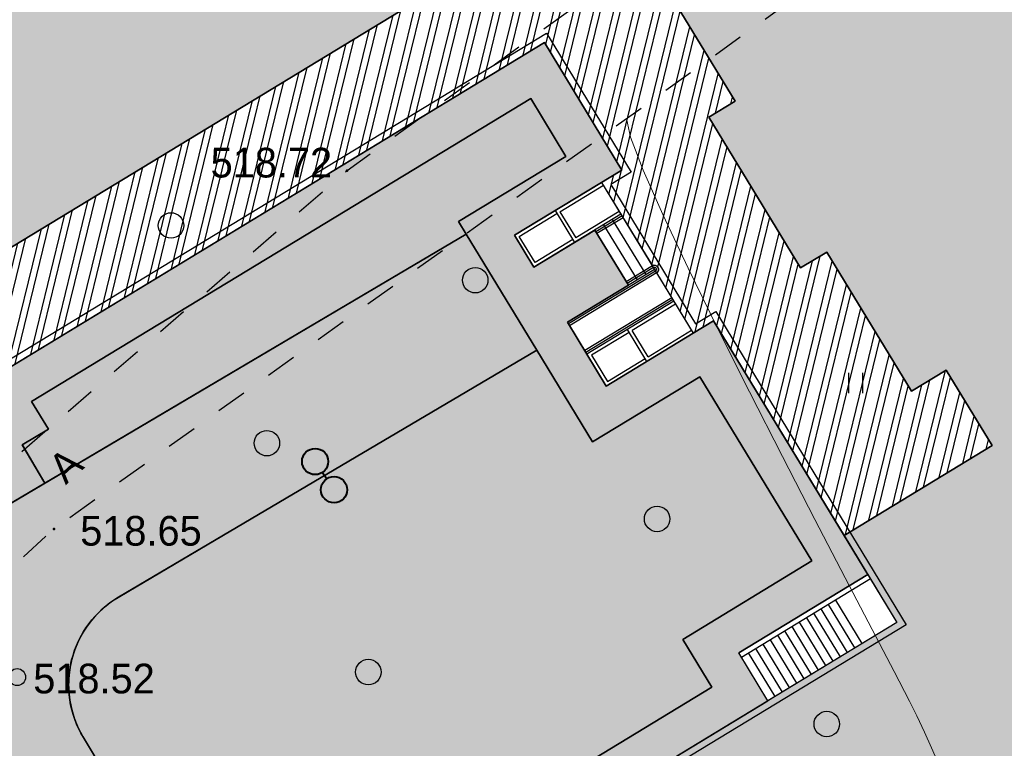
# Model space of a CAD drawing. Header units: millimetres. Extents: x -1128748 to 3035412, y -2195448 to -435774.
# Tile 120 of 159: x 807721 to 836722, y -1513493 to -1492022. Entities that reach past the tile are written whole.
import ezdxf

# ---------------------------------------------------------------- set-up
doc = ezdxf.new("R2010")
doc.units = ezdxf.units.MM
doc.linetypes.add('Д_ТРОТ_ТРУБА', pattern=[3, 1.5, -1.5])
doc.linetypes.add('ДОРОГИ_СТРОЯЩ', pattern=[9, 8, -1])
for name, color, linetype in [('(004) Точки рельефа', 7, 'Continuous'), ('(022) Возд. Линии', 7, 'Continuous'), ('(025) Дорога', 7, 'Continuous'), ('(031) Горизонтали', 42, 'Continuous'), ('(036) Растительность', 7, 'Continuous'), ('(038) Деревья', 7, 'Continuous'), ('1', 7, 'Continuous')]:
    doc.layers.add(name, color=color, linetype=linetype)
doc.layers.add('ВВГ 3х2.5', color=5, linetype='Continuous', lineweight=40)
doc.styles.add('BM-431', font='txt')
doc.styles.add('D-431', font='txt')
doc.styles.get("Standard").update_dxf_attribs({"font": 'arial.ttf'})

# ---------------------------------------------------------------- blocks, each defined once
blk = doc.blocks.new('A$C2cdd6916')
h = blk.add_hatch(color=1)
h.dxf.hatch_style = 1
h.paths.add_polyline_path([(16401.23765453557, -4652.59326917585), (12042.87668835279, -7301.11921551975), (10692.64777453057, -5079.209703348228), (11718.14447245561, -4456.027127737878), (9225.414170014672, -354.0403360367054), (9994.536693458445, 113.3465956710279), (7294.078865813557, 4557.165620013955), (6524.956342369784, 4089.778688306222), (4032.226039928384, 8191.765480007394), (3006.729342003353, 7568.582904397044), (1656.500428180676, 9790.492416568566), (26610.25341102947, 24954.60175641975), (28168.20985005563, 22390.86001160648), (31159.24188567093, 24208.47585713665), (35090.31256105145, 26597.34239697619), (27092.80284071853, 39757.8833536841), (26750.97060807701, 39550.15582848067), (23865.78187938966, 40254.20554253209), (20705.81327177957, 41025.30761030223), (19934.71120400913, 37865.33900269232), (16774.7425963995, 38636.44107046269), (16003.64052862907, 35476.47246285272), (12843.67192101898, 36247.57453062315), (12072.56985324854, 33087.60592301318), (8912.601245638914, 33858.7079907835), (8141.499177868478, 30698.73938317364), (4981.530570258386, 31469.84145094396), (4210.42850248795, 28309.87284333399), (1050.459894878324, 29080.97491110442), (279.3578271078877, 25921.00630349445), (-2880.610780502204, 26692.10837126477), (-3651.71284827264, 23532.13976365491), (-4355.762562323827, 20646.95103496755), (-16319.89070478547, 13376.48765284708), (-19205.07943347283, 14080.53736689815), (-22365.04804108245, 14851.6394346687), (-23136.15010885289, 11691.67082705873), (-26296.11871646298, 12462.77289482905), (-27067.22078423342, 9302.804287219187), (-30227.18939184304, 10073.90635498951), (-30998.29145961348, 6913.937747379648), (-34158.26006722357, 7685.039815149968), (-34929.36213499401, 4525.071207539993), (-38089.33074260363, 5296.17327531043), (-38860.43281037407, 2136.204667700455), (-42020.40141798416, 2907.306735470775), (-42791.5034857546, -252.6618721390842), (-45951.47209336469, 518.4401956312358), (-46722.57416113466, -2641.528411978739), (-47426.62387518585, -5526.717140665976), (-47768.45610782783, -5734.444665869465), (-39770.94638749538, -18894.98562257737), (-32848.84367649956, -14688.50323720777), (-34406.80011552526, -12124.76149239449), (-9453.047132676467, 3039.347847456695), (-8102.818218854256, 817.4383352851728), (-9128.314916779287, 194.2557596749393), (-6635.584614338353, -3907.731032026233), (-7404.707137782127, -4375.117963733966), (-4704.249310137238, -8818.93698807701), (-3935.126786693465, -8351.550056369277), (-1442.396484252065, -12453.53684807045), (-416.8997863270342, -11830.3542724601), (933.3291274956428, -14052.2637846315), (-3425.031838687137, -16700.7897309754), (-1867.075399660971, -19264.53147578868), (-17591.35810118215, -28819.99763514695), (-15929.53789955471, -31554.65549628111), (-15758.62178323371, -31450.79173367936), (-14927.71168242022, -32818.12066424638), (-15440.46003138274, -33129.71195205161), (-13674.77606715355, -36035.28592950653), (-13162.02771819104, -35723.69464170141), (-12331.11761737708, -37091.02357226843), (-12502.03373369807, -37194.88733487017), (-12294.30620849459, -37536.71956751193), (-10840.21353207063, -39929.54519600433), (952.998494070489, -32762.9455764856), (1160.726019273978, -33104.77780912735), (5091.79669465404, -30715.91126928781), (5507.251745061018, -31399.57573457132), (10207.44494388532, -28543.32226302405), (9791.989893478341, -27859.65779774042), (12013.89940564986, -26509.4288839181), (12844.80950646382, -27876.75781448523), (18826.87357769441, -24241.52612342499), (17995.96347688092, -22874.19719285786), (20217.87298905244, -21523.96827903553), (20633.32803945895, -22207.63274431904), (25333.52123828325, -19351.37927277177), (24918.06618787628, -18667.71480748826), (28849.1368632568, -16278.8482676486), (28641.40933805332, -15937.01603500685), (40434.62136419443, -8770.416415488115), (38772.80116256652, -6035.758554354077), (38601.885046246, -6139.622316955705), (37770.97494543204, -4772.293386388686), (38283.72329439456, -4460.70209858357), (36518.03933016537, -1555.128121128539), (36005.29098120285, -1866.719408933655), (35174.3808803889, -499.3904783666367), (35345.29699670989, -395.5267157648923), (35137.5694715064, -53.69448312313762), (33683.47679508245, 2339.131145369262), (17959.19409356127, -7216.335013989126)])
h = blk.add_hatch()
h.set_pattern_fill('ANSI32', color=1, scale=60, angle=31.28656990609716)
h.set_pattern_definition([(76.28656990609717, (-422045.4139063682, -371330.9128626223), (-555.2085801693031, 135.4831447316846), []), (76.28656990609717, (-421815.1832319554, -371191.004323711), (-555.2085801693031, 135.4831447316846), [])])
edge = h.paths.add_edge_path()
edge.add_line((12558.27843827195, 1671.303034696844), (13156.4848453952, 2034.826203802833))
edge.add_line((13156.48484539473, 2034.826203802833), (12076.30171433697, 3812.353813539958))
edge.add_arc((12013.98345677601, 3914.903483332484), 120, 121.28656990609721, 301.28656990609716, ccw=False)
edge.add_line((11951.66519921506, 4017.45315312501), (10456.02701775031, 6478.64522814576))
edge.add_line((10456.02701775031, 6478.64522814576), (9857.820610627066, 6115.122059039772))
edge.add_line((9857.820610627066, 6115.122059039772), (7572.817833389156, 9875.27661809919))
edge.add_line((7572.817833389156, 9875.27661809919), (28168.20985005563, 22390.86001160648))
edge.add_line((28168.20985005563, 22390.86001160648), (26610.25341102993, 24954.60175641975))
edge.add_line((26610.25341102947, 24954.60175641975), (1656.500428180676, 9790.492416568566))
edge.add_line((1656.500428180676, 9790.492416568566), (3006.729342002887, 7568.582904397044))
edge.add_line((3006.729342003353, 7568.582904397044), (4032.22603992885, 8191.765480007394))
edge.add_line((4032.226039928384, 8191.765480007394), (6524.956342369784, 4089.778688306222))
edge.add_line((6524.956342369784, 4089.778688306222), (7294.078865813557, 4557.165620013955))
edge.add_line((7294.078865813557, 4557.165620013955), (9994.536693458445, 113.3465956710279))
edge.add_line((9994.536693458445, 113.3465956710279), (9225.414170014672, -354.0403360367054))
edge.add_line((9225.414170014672, -354.0403360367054), (11718.14447245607, -4456.027127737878))
edge.add_line((11718.14447245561, -4456.027127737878), (10692.64777453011, -5079.209703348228))
edge.add_line((10692.64777453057, -5079.209703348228), (12042.87668835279, -7301.11921551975))
edge.add_line((12042.87668835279, -7301.11921551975), (16401.2376545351, -4652.59326917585))
edge.add_line((16401.23765453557, -4652.59326917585), (12558.27843827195, 1671.303034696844))
edge = h.paths.add_edge_path()
edge.add_line((-3935.126786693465, -8351.550056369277), (-4704.249310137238, -8818.93698807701))
edge.add_line((-4704.249310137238, -8818.93698807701), (-7404.707137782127, -4375.117963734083))
edge.add_line((-7404.707137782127, -4375.117963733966), (-6635.584614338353, -3907.731032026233))
edge.add_line((-6635.584614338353, -3907.731032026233), (-9128.314916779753, 194.2557596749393))
edge.add_line((-9128.314916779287, 194.2557596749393), (-8102.81821885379, 817.4383352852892))
edge.add_line((-8102.818218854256, 817.4383352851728), (-9453.047132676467, 3039.347847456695))
edge.add_line((-9453.047132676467, 3039.347847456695), (-34406.80011552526, -12124.76149239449))
edge.add_line((-34406.80011552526, -12124.76149239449), (-32848.84367649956, -14688.50323720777))
edge.add_line((-32848.84367649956, -14688.50323720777), (-12253.45165983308, -2172.919843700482))
edge.add_line((-12253.45165983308, -2172.919843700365), (-9968.44888259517, -5933.074402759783))
edge.add_line((-9968.44888259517, -5933.074402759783), (-10566.65528971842, -6296.597571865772))
edge.add_line((-10566.65528971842, -6296.597571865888), (-9071.017108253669, -8757.789646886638))
edge.add_arc((-9008.698850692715, -8860.339316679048), 120, -58.71343009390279, 121.28656990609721, ccw=False)
edge.add_line((-8946.380593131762, -8962.888986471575), (-7866.197462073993, -10740.4165962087))
edge.add_line((-7866.197462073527, -10740.41659620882), (-7267.991054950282, -10376.89342710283))
edge.add_line((-7267.991054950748, -10376.89342710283), (-3425.031838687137, -16700.78973097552))
edge.add_line((-3425.031838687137, -16700.7897309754), (933.3291274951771, -14052.2637846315))
edge.add_line((933.3291274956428, -14052.2637846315), (-416.8997863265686, -11830.35427245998))
edge.add_line((-416.8997863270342, -11830.3542724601), (-1442.396484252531, -12453.53684807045))
edge.add_line((-1442.396484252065, -12453.53684807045), (-3935.126786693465, -8351.550056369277))
h.paths.add_polyline_path([(41974.21412434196, 4100.856020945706), (35137.5694715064, -53.69448312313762), (35345.29699670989, -395.5267157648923), (35174.3808803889, -499.3904783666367), (36005.29098120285, -1866.719408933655), (36518.03933016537, -1555.128121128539), (38283.72329439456, -4460.70209858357), (37770.97494543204, -4772.293386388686), (38601.885046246, -6139.622316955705), (38772.80116256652, -6035.758554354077), (38980.52868777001, -6377.590786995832), (45817.17334060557, -2223.040282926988)])
h.paths.add_polyline_path([(-15440.46003138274, -33129.71195205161), (-14927.71168242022, -32818.12066424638), (-15758.62178323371, -31450.79173367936), (-15929.53789955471, -31554.65549628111), (-16137.2654247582, -31212.82326363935), (-22973.91007759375, -35367.37376770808), (-19130.95086132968, -41691.27007158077), (-12294.30620849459, -37536.71956751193), (-12502.03373369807, -37194.88733487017), (-12331.11761737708, -37091.02357226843), (-13162.02771819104, -35723.69464170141), (-13674.77606715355, -36035.28592950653)])
h.paths.add_polyline_path([(22981.42408176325, -31078.1707762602), (16999.36001053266, -34713.40246732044), (12844.80950646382, -27876.75781448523), (18826.87357769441, -24241.52612342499)])
h.paths.add_polyline_path([(31886.28822388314, 23012.0630428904), (28895.25618826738, 21194.44719736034), (28168.20985005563, 22390.86001160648), (31159.24188567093, 24208.47585713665)])
h.paths.add_polyline_path([(-35112.82937390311, -17702.53189698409), (-32121.79733828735, -15884.91605145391), (-32848.84367649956, -14688.50323720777), (-35839.87571211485, -16506.11908273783)])
for p, q in [((-13130.39703453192, -7854.554010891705), (-10566.65528971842, -6296.597571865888)), ((-11796.59428082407, -7161.033849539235), (-10514.72340841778, -6382.055630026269)), ((-12993.00709507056, -7888.080187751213), (-11882.05233898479, -7212.965730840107)), ((-9995.404595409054, -7236.636211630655), (-12559.1463402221, -8794.592650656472)), ((-10047.33647670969, -7151.178153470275), (-11329.20734911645, -7930.156372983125)), ((-12559.1463402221, -8794.592650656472), (-13130.39703453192, -7854.554010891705)), ((-12525.62016336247, -8657.20271119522), (-12993.00709507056, -7888.080187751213)), ((-11414.66540727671, -7982.088254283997), (-12525.62016336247, -8657.20271119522)), ((-9008.698850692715, -8860.339316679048), (-11572.44059550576, -10418.29575570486)), ((-8437.448156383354, -9800.377956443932), (-11001.1899011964, -11358.33439546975)), ((-8385.51627508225, -9885.836014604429), (-9667.387147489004, -10664.81423411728)), ((-11572.44059550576, -10418.29575570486), (-10429.93920688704, -12298.37303523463)), ((-9752.845205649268, -10716.74611541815), (-10863.79996173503, -11391.86057232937)), ((-9200.000215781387, -11433.93675756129), (-7918.129343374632, -10654.95853804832)), ((-10429.93920688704, -12298.37303523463), (-7866.197462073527, -10740.41659620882)), ((-10863.79996173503, -11391.86057232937), (-10396.41303002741, -12160.98309577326)), ((-10396.41303002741, -12160.98309577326), (-9285.458273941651, -11485.86863886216)), ((-2723.951441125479, -17854.4735161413), (-6526.835029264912, -20165.44223403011)), ((-2646.053619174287, -17982.66060338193), (-6448.937207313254, -20293.62932127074)), ((-3106.217242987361, -20017.54375465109), (-3885.195462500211, -18735.67288224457)), ((-2892.572097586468, -19887.71405139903), (-3671.550317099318, -18605.84317899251)), ((-3747.152679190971, -20407.03286440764), (-4526.130898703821, -19125.16199200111)), ((-3533.507533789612, -20277.20316115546), (-4312.485753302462, -18995.33228874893)), ((-3319.862388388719, -20147.37345790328), (-4098.840607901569, -18865.50258549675)), ((-4174.442969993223, -20666.69227091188), (-4953.421189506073, -19384.82139850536)), ((-3960.797824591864, -20536.8625676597), (-4739.776044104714, -19254.99169525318)), ((-4601.733260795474, -20926.35167741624), (-5380.711480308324, -19644.48080500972)), ((-4388.088115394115, -20796.52197416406), (-5167.066334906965, -19514.65110175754)), ((-5029.023551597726, -21186.01108392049), (-5808.00177111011, -19904.14021151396)), ((-4815.378406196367, -21056.18138066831), (-5594.356625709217, -19774.31050826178)), ((-5669.95898780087, -21575.50019367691), (-6526.835029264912, -20165.44223403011)), ((-5456.313842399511, -21445.67049042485), (-6235.292061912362, -20163.79961801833)), ((-5242.668696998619, -21315.84078717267), (-6021.646916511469, -20033.96991476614))]:
    blk.add_line(p, q)
at = {"color": 1}
for p, q in [((-9964.245466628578, -7287.911046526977), (-10733.36799007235, -7755.29797823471)), ((-9933.0863378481, -7339.185881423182), (-10702.20886129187, -7806.572813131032)), ((-8977.539721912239, -8911.61415157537), (-11541.28146672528, -10469.57059060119)), ((-8946.380593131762, -8962.888986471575), (-11510.12233794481, -10520.84542549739)), ((-9071.017108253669, -8757.789646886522), (-9840.139631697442, -9225.176578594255)), ((-9039.857979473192, -8809.064481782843), (-9808.980502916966, -9276.451413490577)), ((-8499.766413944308, -9697.828286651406), (-11063.50815875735, -11255.78472567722)), ((-8468.607285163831, -9749.103121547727), (-11032.34902997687, -11307.05956057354))]:
    blk.add_line(p, q, dxfattribs=at)
for points in [[(-47768.45610782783, -5734.444665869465), (-39770.94638749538, -18894.98562257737), (-12253.45165983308, -2172.919843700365), (-9968.44888259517, -5933.074402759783), (-10566.65528971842, -6296.597571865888), (-7866.197462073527, -10740.41659620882), (-7267.991054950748, -10376.89342710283), (-1867.075399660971, -19264.53147578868), (-17591.35810118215, -28819.99763514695)], [(-47768.45610782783, -5734.444665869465), (-39770.94638749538, -18894.98562257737), (-32848.84367649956, -14688.50323720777), (-34406.80011552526, -12124.76149239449), (-9453.047132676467, 3039.347847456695), (-8102.818218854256, 817.4383352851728), (-9128.314916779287, 194.2557596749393), (-6635.584614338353, -3907.731032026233), (-7404.707137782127, -4375.117963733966), (-4704.249310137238, -8818.93698807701), (-3935.126786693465, -8351.550056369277), (-1442.396484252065, -12453.53684807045), (-416.8997863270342, -11830.3542724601), (933.3291274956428, -14052.2637846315), (-3425.031838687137, -16700.7897309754), (-1867.075399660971, -19264.53147578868), (-17591.35810118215, -28819.99763514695)], [(-11933.98422028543, -7127.507672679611), (-11362.73352597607, -8067.546312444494)], [(-11796.59428082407, -7161.033849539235), (-11329.20734911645, -7930.156372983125)], [(-10251.77876989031, -7392.431855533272), (-9265.073025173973, -9016.134960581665)], [(-10764.52711885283, -7704.023143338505), (-9777.821374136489, -9327.726248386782)], [(-10508.15294437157, -7548.227499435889), (-9521.447199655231, -9171.930604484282)], [(-9233.526392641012, -11571.32669702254), (-9804.777086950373, -10631.28805725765)], [(-9200.000215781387, -11433.93675756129), (-9667.387147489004, -10664.81423411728)]]:
    blk.add_lwpolyline(points)
at = {"color": 2, "lineweight": 30}
blk.add_lwpolyline([(-47493.6762289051, -5801.497019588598), (-39703.89403377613, -18620.20574365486), (-12186.39930611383, -1898.13996477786), (-9693.669003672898, -6000.126756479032), (-10291.87541079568, -6363.649925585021), (-7799.145108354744, -10465.63671728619), (-7200.938701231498, -10102.1135481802), (-1592.295520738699, -19331.58382950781), (-17316.57822225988, -28887.04998886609)], dxfattribs=at)
blk.add_lwpolyline([(-3935.126786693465, -8351.550056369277), (-4704.249310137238, -8818.93698807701), (-7404.707137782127, -4375.117963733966), (-6635.584614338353, -3907.731032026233), (-9128.314916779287, 194.2557596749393), (-8102.818218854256, 817.4383352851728), (-9453.047132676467, 3039.347847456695), (-34406.80011552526, -12124.76149239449), (-32848.84367649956, -14688.50323720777), (-12253.45165983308, -2172.919843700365), (-9968.44888259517, -5933.074402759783), (-10566.65528971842, -6296.597571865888), (-9071.017108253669, -8757.789646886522, -1), (-8946.380593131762, -8962.888986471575), (-7866.197462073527, -10740.41659620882), (-7267.991054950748, -10376.89342710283), (-3425.031838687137, -16700.7897309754), (933.3291274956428, -14052.2637846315), (-416.8997863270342, -11830.3542724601), (-1442.396484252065, -12453.53684807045)], format="xyb", close=True)
at = {"color": 1}
for radius in [120, 60]:
    blk.add_arc((-9008.698850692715, -8860.339316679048), radius, 301.2865699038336, 121.2865699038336, dxfattribs=at)
blk = doc.blocks.new('d')
at = {"layer": '(038) Деревья'}
blk.add_ellipse((0, 0), major_axis=(0.2651650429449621, 0.2651650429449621), ratio=0.9999999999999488, start_param=5.497787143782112, end_param=11.7809724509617, dxfattribs=at)
blk = doc.blocks.new('I04010')
for p, q in [((-0.4122729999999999, 0.0071460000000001), (-0.4122729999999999, 1.207145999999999)), ((0.3877269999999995, 1.207145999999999), (0.3877269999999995, 0.0071460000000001))]:
    blk.add_line(p, q)
blk = doc.blocks.new('U1061-flat-7')
at = {"layer": '(022) Возд. Линии'}
blk.add_circle((0, 0), 0.25, dxfattribs=at)
at = {"color": 4, "oblique": 15}
blk.add_attdef('Z', (0.7967790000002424, -0.4953689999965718), '', height=1, dxfattribs=at)
blk = doc.blocks.new('A$C05d28b1e')
at = {"layer": '(004) Точки рельефа', "color": 7, "linetype": 'ByBlock', "lineweight": -2}
for p in [(-121278, 30068), (-129914, 19516)]:
    blk.add_point(p, dxfattribs=at)
at = {"layer": '(025) Дорога', "linetype": 'Д_ТРОТ_ТРУБА', "ltscale": 600, "flags": 128}
blk.add_lwpolyline([(27458.57960636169, 120221.9437040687), (8937.008527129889, 104733.4515533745), (7548.837046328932, 103432.7858590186), (-2273, 96670), (-15701.8629812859, 86136.91784507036), (-17766.72999620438, 85380.62311403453), (-18644.00000000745, 85674), (-40042.99999999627, 104576), (-45955.00000000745, 113584), (-51231.00000000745, 109004.9999999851), (-44895.00000000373, 102103), (-42025, 99008), (-25117.39768446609, 82840.66341361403), (-25117.39768446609, 81951.40475049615), (-25407.00000000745, 81084), (-32229, 76172), (-32638.94556894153, 76059.59519268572), (-33387.77804066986, 76494.72050660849), (-37188, 78427), (-42917.99999999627, 74170), (-43534.00000000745, 73566), (-56171.00000000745, 68379), (-72915, 59805), (-96929.00000000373, 47597), (-121277.9999999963, 30068), (-138829.0000000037, 14906), (-139804.1467532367, 14023.57079766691), (-138021.2970127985, 12053.3955911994), (-129914.0000000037, 19515.9999999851), (-105640.0000000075, 36924), (-88825.00000000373, 45949), (-78921.00000000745, 50853), (-56719.00000000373, 62542), (-42094.00000000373, 71045), (-39915.68751339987, 71829.24353212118), (-37271.13151793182, 72175.962139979), (-35502.58111401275, 71928.30599150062), (-34406.00000000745, 71614), (-29497.00000001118, 64248), (-29370.25252237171, 62877.85903450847), (-30299.91072109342, 61153.22491647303), (-32642.77542263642, 58415.5667077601), (-31513, 56567), (-31513, 56567), (-31513, 56567)], dxfattribs=at)
at = {"layer": '(031) Горизонтали', "color": 42, "linetype": 'Continuous', "lineweight": 0, "ltscale": 600}
blk.add_lwpolyline([(-103702.4065284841, 11495.38820029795), (-103714.3640512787, 11686.57562588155), (-103721.4665100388, 11848.62784025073), (-103704.0334313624, 12021.23015111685), (-103707.2234625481, 12189.18752035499), (-103764.2691342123, 12357.29550132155), (-103890.5036426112, 12661.84766486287), (-104067.0338937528, 13064.25311627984), (-104274.9667936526, 13525.92096087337), (-104495.4092483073, 14008.26030391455), (-104713.2162017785, 14439.80625422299), (-105167.45027937, 15313.01098276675), (-105813.6384615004, 16549.35341434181), (-106607.3077286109, 18070.31247375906), (-107503.9850611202, 19797.36708588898), (-108459.1974394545, 21651.99617554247), (-109428.471844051, 23555.67866754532), (-110367.3352553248, 25429.8934867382), (-111231.3146537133, 27196.11955793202), (-111975.9370196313, 28775.83580596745), (-112556.7293335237, 30090.52115568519), (-112929.2185758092, 31061.65453188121), (-113048.9317269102, 31610.71485942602)], dxfattribs=at)
at = {"layer": '(022) Возд. Линии', "xscale": 1000, "yscale": 1000, "zscale": 1000}
blk.add_blockref('U1061-flat-7', (-130999.0000000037, 15148), dxfattribs=at)
at = {"layer": '(036) Растительность', "linetype": 'Continuous', "xscale": 500, "yscale": 500, "zscale": 500}
blk.add_blockref('I04010', (-106291.0345460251, 23510.05499853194), dxfattribs=at)
at = {"layer": '(038) Деревья', "linetype": 'Continuous', "xscale": 1000, "yscale": 1000, "zscale": 1000}
for p in [(-126465.9346118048, 28457.19013467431), (-117504.6779121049, 26845.20100578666), (-123641.933057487, 22041.68989379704), (-112148.1359943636, 19808.9630036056), (-120653.5696081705, 15297.8521052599), (-107150.8542605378, 13765.99529571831)]:
    blk.add_blockref('d', p, dxfattribs=at)
at = {"layer": '(004) Точки рельефа', "linetype": 'ByBlock', "char_height": 875, "attachment_point": 4, "style": 'D-431'}
for s, insert in [('518.72', (-125298.7510164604, 30302.38123121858)), ('518.65', (-129140.3976043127, 19454.24038101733)), ('518.52', (-130523.200063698, 15099.80994671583))]:
    blk.add_mtext(s, dxfattribs=dict(at, insert=insert))
at = {"layer": '(025) Дорога', "linetype": 'ДОРОГИ_СТРОЯЩ', "style": 'BM-431'}
blk.add_text('A', height=875, rotation=42.3955980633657, dxfattribs=at).set_placement((-129565.6853904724, 20801.42313101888))
blk = doc.blocks.new('gh')
at = {"layer": '1', "color": 1, "lineweight": 40, "ltscale": 100}
blk.add_line((809822.2135078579, -1150905.954211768), (810022.0343152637, -1150794.78810761), dxfattribs=at)
for centre in [(810359.4776323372, -1150607.058614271), (809484.7701907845, -1151093.683705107)]:
    blk.add_circle(centre, 386.1480997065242, dxfattribs=at)

msp = doc.modelspace()

# ---------------------------------------------------------------- hatches: boundary and pattern name
at = {"true_color": 0x939598}
h = msp.add_hatch(color=252, dxfattribs=at)
h.dxf.hatch_style = 1
edge = h.paths.add_edge_path(flags=16)
edge.add_line((779604.0395562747, -1523030.190670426), (766947.0514380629, -1530721.697087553))
edge.add_arc((765389.095002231, -1528157.955340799), 3000.000000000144, 211.286569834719, 301.28656983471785, ccw=False)
edge.add_line((762825.3532554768, -1529715.911776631), (748887.3396702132, -1506779.797214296))
edge.add_arc((751451.0814169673, -1505221.840778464), 2999.999999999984, 121.28656983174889, 211.2865698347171, ccw=False)
edge.add_line((749893.1249812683, -1502658.099031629), (763430.473924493, -1494431.607445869))
edge.add_arc((764988.4303601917, -1496995.349192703), 2999.999999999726, 29.088455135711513, 121.2865698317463, ccw=False)
edge.add_line((767610.0409598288, -1495536.871265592), (775284.3972998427, -1509331.508505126))
edge.add_line((775284.3972998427, -1509331.508505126), (776257.4318972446, -1511080.53587602))
edge.add_line((776257.4318972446, -1511080.53587602), (778203.5010919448, -1514578.59061762))
edge.add_line((778203.5010919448, -1514578.59061762), (779176.5356893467, -1516327.617988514))
edge.add_line((779176.5356893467, -1516327.617988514), (780667.6937200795, -1519007.970996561))
edge.add_arc((778046.0831204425, -1520466.448923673), 3000.000000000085, -58.71343016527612, 29.088455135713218, ccw=False)
edge = h.paths.add_edge_path(flags=16)
edge.add_line((838948.7940319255, -1533841.388395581), (847054.8372959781, -1548912.468944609))
edge.add_arc((844412.7544111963, -1550333.524196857), 2999.999999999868, -61.726229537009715, 28.273770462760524, ccw=False)
edge.add_line((845833.8096634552, -1552975.607081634), (818110.5381018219, -1567886.683826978))
edge.add_arc((816689.482849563, -1565244.600942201), 2999.999999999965, 209.0884551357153, 298.27377046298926, ccw=False)
edge.add_line((814067.8722499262, -1566703.078869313), (806558.6851446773, -1553205.332935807))
edge.add_arc((809180.2957443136, -1551746.855008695), 2999.999999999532, 121.28656990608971, 209.0884551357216, ccw=False)
edge.add_line((807622.3393052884, -1549183.113263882), (834748.754708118, -1532698.701903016))
edge.add_arc((836306.711147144, -1535262.443647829), 2999.999999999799, 28.273770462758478, 121.2865699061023, ccw=False)
edge = h.paths.add_edge_path(flags=16)
edge.add_line((875355.7525002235, -1533771.173944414), (869964.7420785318, -1524291.837308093))
edge.add_line((869964.7420785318, -1524291.837308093), (866022.6947812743, -1517360.299350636))
edge.add_arc((868630.4706374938, -1515877.226498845), 3000.000000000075, 120.09939656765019, 209.6273998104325, ccw=False)
edge.add_line((867125.9657611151, -1513281.756391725), (890552.7344802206, -1499702.063187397))
edge.add_arc((892057.2393565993, -1502297.533294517), 2999.999999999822, 29.878037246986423, 120.0993965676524, ccw=False)
edge.add_line((894658.5026568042, -1500803.067087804), (897525.1239734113, -1505792.699367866))
edge.add_line((897525.1239734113, -1505792.699367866), (900095.9648082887, -1510267.497047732))
edge.add_line((900095.9648082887, -1510267.497047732), (902022.0551853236, -1513620.04405626))
edge.add_arc((899420.7918851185, -1515114.510262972), 2999.999999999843, -59.03634284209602, 29.878037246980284, ccw=False)
edge.add_line((900964.2746896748, -1517686.99171714), (889410.4701544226, -1524619.247185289))
edge.add_arc((890953.9529589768, -1527191.728639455), 2999.99999999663, 120.9636571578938, 150.6005223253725)
edge.add_line((888340.2981000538, -1525719.041205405), (885214.4749101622, -1531266.601929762))
edge.add_arc((882600.8200512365, -1529793.914495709), 3000.000000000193, 298.2737704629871, 330.60052232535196, ccw=False)
edge.add_line((884021.8753034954, -1532435.997380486), (879384.5836087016, -1534930.183977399))
edge.add_arc((877963.5283564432, -1532288.101092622), 3000.000000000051, 209.6273998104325, 298.2737704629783, ccw=False)
edge = h.paths.add_edge_path(flags=16)
edge.add_line((860843.9506367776, -1441945.561439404), (865853.9913074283, -1450666.022881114))
edge.add_line((865853.9913074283, -1450666.022881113), (869338.2680042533, -1456730.744224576))
edge.add_line((869338.2680042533, -1456730.744224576), (873795.6265984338, -1464489.208937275))
edge.add_arc((871194.363298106, -1465983.675143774), 2999.999999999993, -59.41036551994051, 29.87803724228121, ccw=False)
edge.add_line((872721.0203635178, -1468566.177458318), (864107.4038449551, -1473658.152959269))
edge.add_line((864107.4038449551, -1473658.152959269), (860034.6676673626, -1476065.768017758))
edge.add_line((860034.6676673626, -1476065.768017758), (849674.0025616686, -1482190.51861213))
edge.add_line((849674.0025616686, -1482190.51861213), (851751.4314984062, -1485609.093839))
edge.add_line((851751.4314984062, -1485609.093839), (860894.2421319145, -1480204.283019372))
edge.add_arc((862420.9003970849, -1482786.784624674), 3000.000000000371, 30.60362588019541, 120.58966109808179, ccw=False)
edge.add_line((865003.0298310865, -1481259.496968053), (867470.455777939, -1485432.246487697))
edge.add_line((867470.455777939, -1485432.246487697), (870888.525222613, -1483355.124908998))
edge.add_line((870888.525222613, -1483355.124908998), (868446.7391310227, -1479224.58480538))
edge.add_arc((871029.2414455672, -1477697.927739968), 2999.999999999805, 120.58963448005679, 210.5896344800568, ccw=False)
edge.add_line((869502.5843801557, -1475115.425425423), (874649.6444796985, -1472072.719278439))
edge.add_arc((876176.3015451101, -1474655.221592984), 2999.999999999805, 29.878037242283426, 120.58963448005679, ccw=False)
edge.add_line((878777.5648454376, -1473160.755386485), (884994.1958180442, -1483981.404211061))
edge.add_line((884994.1958180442, -1483981.404211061), (879309.6623775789, -1487247.257047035))
edge.add_line((879309.6623775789, -1487247.257047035), (881387.5654884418, -1490666.6125653))
edge.add_line((881387.5654884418, -1490666.6125653), (886986.8174267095, -1487449.755278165))
edge.add_line((886986.8174267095, -1487449.755278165), (889676.9114582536, -1492132.124707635))
edge.add_arc((887075.6481579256, -1493626.590914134), 3000.000000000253, -59.90060343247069, 29.878037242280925, ccw=False)
edge.add_line((888580.1530342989, -1496222.061021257), (860057.0841153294, -1512755.904412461))
edge.add_line((860057.0841153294, -1512755.904412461), (863711.4714689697, -1518769.4906563))
edge.add_line((863711.4714689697, -1518769.4906563), (862586.3859012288, -1519409.340073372))
edge.add_line((862586.3859012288, -1519409.340073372), (871761.9028752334, -1535543.201335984))
edge.add_arc((869154.127019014, -1537026.274187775), 3000.000000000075, -61.72622953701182, 29.627399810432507, ccw=False)
edge.add_line((870575.1822712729, -1539668.357072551), (854640.7526127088, -1548238.75624077))
edge.add_arc((853219.6973604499, -1545596.673355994), 2999.999999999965, 208.2737704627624, 298.27377046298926, ccw=False)
edge.add_line((850577.6144756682, -1547017.728608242), (842054.795991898, -1531171.762865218))
edge.add_arc((844696.8788766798, -1529750.70761297), 2999.999999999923, 120.0993965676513, 208.2737704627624, ccw=False)
edge.add_line((843192.3740003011, -1527155.23750585), (845693.2987889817, -1525705.537303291))
edge.add_line((845693.2987889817, -1525705.537303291), (843767.9320950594, -1522537.192641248))
edge.add_line((843767.9320950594, -1522537.192641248), (819306.1284264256, -1537402.350028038))
edge.add_line((819306.1284264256, -1537402.350028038), (805873.0791963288, -1545565.459899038))
edge.add_arc((804315.1227573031, -1543001.718154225), 2999.999999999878, 209.0884782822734, 301.28656990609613, ccw=False)
edge.add_line((801693.5127468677, -1544460.197140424), (790500.2416192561, -1524340.318952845))
edge.add_arc((793121.8522188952, -1522881.841025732), 3000.000000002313, 120.58963448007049, 209.0884551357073, ccw=False)
edge.add_line((791595.1951534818, -1520299.338711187), (802218.4039687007, -1514019.384302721))
edge.add_arc((803553.4052900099, -1516705.975353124), 3000.000000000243, 30.58965835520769, 116.42336694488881, ccw=False)
edge.add_line((806135.9069683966, -1515179.317211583), (809366.1328960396, -1520643.586904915))
edge.add_line((809366.1328960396, -1520643.586904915), (812862.4270183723, -1518616.905286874))
edge.add_line((812862.4270183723, -1518616.905286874), (809599.1095046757, -1513176.891675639))
edge.add_arc((812161.746338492, -1511617.118468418), 2999.999999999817, 120.589634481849, 211.3271806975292, ccw=False)
edge.add_line((810635.0892729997, -1509034.616153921), (822952.2335162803, -1501762.494079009))
edge.add_line((822952.2335162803, -1501762.494079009), (820874.8045795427, -1498343.918852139))
edge.add_line((820874.8045795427, -1498343.918852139), (808464.2266664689, -1505680.483992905))
edge.add_line((808464.2266664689, -1505680.483992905), (796317.3400670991, -1512861.166908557))
edge.add_line((796317.3400670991, -1512861.166908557), (789785.247054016, -1516722.641066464))
edge.add_arc((788258.5899886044, -1514140.13875192), 2999.999999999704, 209.0884551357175, 300.5896344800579, ccw=False)
edge.add_line((785636.9793889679, -1515598.616679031), (772924.916271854, -1492748.713508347))
edge.add_arc((775546.526871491, -1491290.235581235), 3000.000000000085, 120.0548210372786, 209.0884551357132, ccw=False)
edge.add_line((774044.0416994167, -1488693.595770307), (790946.2230973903, -1478913.542018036))
edge.add_line((790946.2230973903, -1478913.542018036), (811551.2649925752, -1466990.914248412))
edge.add_arc((813053.7501646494, -1469587.55405934), 3000.000000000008, 31.28656990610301, 120.05482103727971, ccw=False)
edge.add_line((815617.4919094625, -1468029.597620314), (818889.2967327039, -1473413.61375588))
edge.add_line((818889.2967327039, -1473413.61375588), (827862.3928395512, -1467960.76621929))
edge.add_line((827862.3928395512, -1467960.76621929), (824774.8282400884, -1462879.932086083))
edge.add_arc((827338.5699849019, -1461321.975647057), 3000.000000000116, 120.0548210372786, 211.2865699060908, ccw=False)
edge.add_line((825836.0848128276, -1458725.335836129), (853025.511813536, -1442992.806921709))
edge.add_line((853025.511813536, -1442992.806921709), (856740.2021643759, -1440843.387834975))
edge.add_arc((858242.6873364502, -1443440.027645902), 2999.999999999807, 29.878037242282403, 120.0548210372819, ccw=False)
edge = h.paths.add_edge_path(flags=16)
edge.add_line((857897.8808577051, -1631004.138940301), (846281.5217212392, -1640543.790695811))
edge.add_arc((844377.5844155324, -1638225.381168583), 3000.000000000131, 216.0466201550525, 309.39371673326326, ccw=False)
edge.add_line((841951.9690345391, -1639990.711172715), (838415.276002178, -1635131.190858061))
edge.add_arc((840840.8913831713, -1633365.860853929), 2999.999999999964, 129.393716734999, 216.0466201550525, ccw=False)
edge.add_line((838936.9540773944, -1631047.45132676), (850282.1316347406, -1621730.500831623))
edge.add_arc((852186.0689405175, -1624048.910358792), 2999.999999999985, 39.39371673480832, 129.3937167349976, ccw=False)
edge.add_line((854504.4784676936, -1622144.973053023), (858312.3530791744, -1626781.792107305))
edge.add_arc((855993.9435519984, -1628685.729413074), 3000.000000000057, -50.60628326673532, 39.39371673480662, ccw=False)
edge = h.paths.add_edge_path()
edge.add_arc((899420.7918851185, -1515114.510262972), 7000.000000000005, 300.9636571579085, 389.8780372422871)
edge.add_line((905490.4062525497, -1511627.422447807), (896618.9041120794, -1496185.713002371))
edge.add_line((896618.9041120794, -1496185.713002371), (867688.3208374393, -1445829.228400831))
edge.add_arc((870289.5841376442, -1444334.762194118), 2999.999999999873, 119.87803724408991, 209.8780372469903, ccw=False)
edge.add_line((868795.117931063, -1441733.498893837), (872978.5600626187, -1439330.046351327))
edge.add_line((872978.5600626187, -1439330.046351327), (870942.8603080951, -1435886.444348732))
edge.add_line((870942.8603080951, -1435886.444348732), (866339.8091590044, -1438530.968795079))
edge.add_arc((864845.3429525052, -1435929.705494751), 3000.000000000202, 228.6798708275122, 299.8780372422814, ccw=False)
edge.add_arc((858242.6873365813, -1443440.027646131), 7000.000000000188, 48.67987082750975, 120.0548210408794)
edge.add_line((854736.8886013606, -1437381.201420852), (767645.5809903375, -1487774.558932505))
edge.add_line((767645.5809903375, -1487774.558932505), (747263.6575886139, -1500160.419863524))
edge.add_line((747263.6575886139, -1500160.419863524), (742520.7353546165, -1503042.639271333))
edge.add_line((742520.7353546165, -1503042.639271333), (759125.3198271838, -1530366.809203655))
edge.add_line((759125.3198271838, -1530366.809203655), (759574.661811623, -1531106.237327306))
edge.add_arc((765556.7258873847, -1527471.005643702), 6999.999999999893, 211.2865698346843, 301.286569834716)
edge.add_line((769191.9575709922, -1533453.069719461), (781110.0410220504, -1526210.587188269))
edge.add_arc((782667.9974578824, -1528774.328935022), 3000.000000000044, 29.08845513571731, 121.28656983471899, ccw=False)
edge.add_line((785289.6080575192, -1527315.851007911), (787007.9625062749, -1530404.589036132))
edge.add_arc((784386.3519066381, -1531863.066963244), 2999.999999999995, -60.91154486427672, 29.088455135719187, ccw=False)
edge.add_line((785844.8298337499, -1534484.677562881), (783223.2192341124, -1535943.155489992))
edge.add_line((783223.2192341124, -1535943.155489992), (800724.9543594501, -1567402.482685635))
edge.add_line((800724.9543594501, -1567402.482685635), (802664.1209716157, -1566323.668119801))
edge.add_arc((804122.598898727, -1568945.278719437), 2999.999999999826, 15.949142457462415, 119.08845513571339, ccw=False)
edge.add_line((807007.1168436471, -1568120.926716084), (812642.8124590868, -1587865.434141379))
edge.add_line((812642.8124590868, -1587865.434141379), (833078.1724357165, -1637994.247333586))
edge.add_line((833078.1724357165, -1637994.247333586), (858333.5936889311, -1672695.939424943))
edge.add_arc((855907.9783079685, -1674461.269429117), 2999.999999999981, -46.41797687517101, 36.04662015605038, ccw=False)
edge.add_line((857976.1551982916, -1676634.434022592), (866744.5678545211, -1668289.631942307))
edge.add_arc((864676.3602514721, -1666116.49657821), 2999.999999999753, 216.0466201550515, 313.5828328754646, ccw=False)
edge.add_line((862250.744870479, -1667881.826582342), (847846.4574227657, -1648089.911697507))
edge.add_arc((850272.072803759, -1646324.581693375), 2999.999999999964, 129.3937167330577, 216.0466201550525, ccw=False)
edge.add_line((848368.1354980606, -1644006.172166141), (889804.5813637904, -1609984.873482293))
edge.add_line((889804.5813637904, -1609984.873482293), (891070.300940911, -1611526.641967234))
edge.add_line((891070.300940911, -1611526.641967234), (894167.516965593, -1608990.741601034))
edge.add_line((894167.516965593, -1608990.741601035), (876393.406896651, -1587347.347148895))
edge.add_line((876393.406896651, -1587347.347148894), (846254.0834760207, -1612098.531768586))
edge.add_line((846254.0834760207, -1612098.531768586), (848158.0207817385, -1614416.9412957))
edge.add_arc((845839.6112545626, -1616320.878601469), 2999.999999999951, -50.60628326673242, 39.39371673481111, ccw=False)
edge.add_line((847743.5485602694, -1618639.288128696), (838844.9641486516, -1625947.033645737))
edge.add_arc((836941.0268429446, -1623628.624118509), 3000.000000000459, 202.1786080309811, 309.3937167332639, ccw=False)
edge.add_line((834162.9920698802, -1624761.109350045), (818213.4647813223, -1585636.235852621))
edge.add_arc((820991.4995543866, -1584503.750621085), 3000.000000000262, 165.4416731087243, 202.178608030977, ccw=False)
edge.add_line((818087.8227958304, -1583749.654286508), (821172.4300707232, -1571872.25607795))
edge.add_arc((824076.1068292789, -1572626.352412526), 2999.999999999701, 118.2737704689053, 165.4416731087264, ccw=False)
edge.add_line((822655.0515767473, -1569984.269527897), (885406.105653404, -1536233.35447663))
edge.add_arc((881142.9398958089, -1528307.105822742), 8999.999999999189, 298.2737704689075, 330.6005223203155)
edge.add_line((888983.9044721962, -1532725.168125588), (891305.6943152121, -1528604.567132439))
edge.add_arc((893919.3491740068, -1530077.25456672), 2999.999999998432, 120.96365715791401, 150.6005223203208, ccw=False)
edge.add_line((892375.8663694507, -1527504.773112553), (903022.2517624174, -1521116.966989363))
at = {"true_color": 0xb1ab95}
h = msp.add_hatch(color=253, dxfattribs=at)
h.dxf.hatch_style = 1
h.paths.add_polyline_path([(857981.161592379, -1518582.685278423), (856942.7506512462, -1519184.616435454), (858408.8475843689, -1521597.196027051), (852426.783513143, -1525232.427718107), (850885.3534946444, -1522695.881518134), (849850.4028427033, -1523295.80686437), (852024.4693908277, -1526881.106991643), (860057.5268579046, -1521999.510149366)])
h.paths.add_polyline_path([(848272.2330090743, -1518395.783065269), (847441.3229082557, -1517028.454134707), (845219.4133960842, -1518378.683048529), (845634.8684464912, -1519062.347513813), (840934.6752476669, -1521918.60098536), (840519.2201972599, -1521234.936520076), (836588.1495218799, -1523623.803059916), (836380.4219966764, -1523281.970827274), (824587.2099705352, -1530448.570446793), (823133.1172941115, -1528055.744818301), (819715.5288792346, -1530132.574080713), (820317.4600362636, -1531170.985021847), (822730.8031717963, -1529704.424091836), (824184.8958482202, -1532097.249720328), (835978.1078743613, -1524930.65010081), (836185.8353995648, -1525272.482333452), (840116.9060749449, -1522883.615793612), (840532.3611253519, -1523567.280258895), (847283.5477200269, -1519464.661636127), (846868.09266962, -1518780.997170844), (847039.0087859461, -1518677.133408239), (847585.0888215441, -1519575.751718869), (847869.91888676, -1520044.462338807), (848895.4155846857, -1519421.279763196)])
h.paths.add_polyline_path([(816296.4726413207, -1532210.295322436), (812453.5134250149, -1525886.399018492), (811851.5822679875, -1524847.98807736), (810804.834151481, -1525484.084896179), (815894.158518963, -1533858.974595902), (816898.4037983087, -1533248.7062635)])
h.paths.add_polyline_path([(876485.2274424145, -1500314.938364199), (875862.0448668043, -1499289.441666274), (864068.8328406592, -1506456.041285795), (864276.5603658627, -1506797.873518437), (860345.4896904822, -1509186.740058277), (860760.9447408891, -1509870.40452356), (856060.7515420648, -1512726.657995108), (855645.2964916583, -1512042.993529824), (853423.3869794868, -1513393.222443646), (854254.2970803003, -1514760.551374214), (854865.0294096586, -1515765.560197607), (855903.4403507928, -1515163.629040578), (855072.0662530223, -1513795.536565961), (855242.982369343, -1513691.67280336), (855658.4374197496, -1514375.337268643), (862409.6240144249, -1510272.718645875), (861994.1689640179, -1509589.054180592), (865925.2396393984, -1507200.187640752), (865717.5121141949, -1506858.35540811)])
h.paths.add_polyline_path([(882893.2761167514, -1493144.379656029), (881387.5654884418, -1490666.612565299), (880346.7456743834, -1491264.57972955), (881244.5968432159, -1492742.065533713), (877826.2745167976, -1494819.340785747), (878449.4570924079, -1495844.837483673)])
h.paths.add_polyline_path([(877803.9517492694, -1484769.489956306), (873359.8798431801, -1487470.101457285), (873983.0624187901, -1488495.59815521), (877401.6376269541, -1486418.169229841), (878268.8425635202, -1487845.224211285), (879309.6623775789, -1487247.257047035)])
h.paths.add_polyline_path([(826178.207844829, -1470388.423712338), (828485.5754151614, -1468986.262917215), (829576.1449224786, -1470780.882138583), (831071.660940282, -1469872.074215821), (831775.7106543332, -1466986.885487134), (832546.8127221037, -1463826.916879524), (835706.7813297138, -1464598.018947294), (836477.8833974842, -1461438.050339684), (839637.8520050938, -1462209.152407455), (840408.9540728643, -1459049.183799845), (843568.9226804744, -1459820.285867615), (844340.0247482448, -1456660.317260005), (847499.9933558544, -1457431.419327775), (848271.0954236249, -1454271.450720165), (851431.064031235, -1455042.552787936), (852202.1660990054, -1451882.584180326), (855362.134706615, -1452653.686248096), (856133.2367743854, -1449493.717640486), (859293.2053819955, -1450264.819708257), (862178.3941106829, -1450968.869422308), (862520.2263433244, -1450761.141897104), (864000.2849603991, -1453196.696554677), (865623.9880654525, -1452209.990809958), (866818.4213353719, -1454175.526147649), (865194.718230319, -1455162.231892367), (870517.7360636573, -1463921.682853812), (866586.665388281, -1466310.549393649), (867313.7117264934, -1467506.962207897), (864322.6796908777, -1469324.578053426), (863595.6333526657, -1468128.16523918), (861288.2657823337, -1469530.326034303), (861781.6186546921, -1470342.177586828), (860243.3736078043, -1471276.951450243), (859750.0207354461, -1470465.099897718), (843000.241335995, -1480643.748632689), (845285.2441132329, -1484403.903191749), (845883.4505203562, -1484040.380022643), (848447.1922651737, -1482482.423583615), (849018.4429594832, -1483422.46222338), (847223.8237381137, -1484513.031730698), (848210.5294828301, -1486136.734835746), (850005.1487041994, -1485046.165328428), (851147.6500928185, -1486926.242607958), (847985.7019408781, -1488847.722216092), (852529.7415547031, -1496325.302305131), (856332.6251428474, -1494014.33358724), (857189.5011843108, -1495424.391546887), (869110.6474159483, -1488180.047778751), (868491.4069752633, -1487161.038178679), (867954.1801442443, -1487478.622071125), (857591.815306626, -1493775.712273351), (856734.9392651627, -1492365.654313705), (852932.0556770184, -1494676.623031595), (849634.3812144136, -1489250.036338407), (852796.3293663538, -1487328.556730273), (851751.431498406, -1485609.093839), (849674.0025616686, -1482190.518612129), (848849.5063874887, -1480833.744310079), (845687.558235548, -1482755.223918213), (844648.9206095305, -1481046.062755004), (859347.7066131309, -1472113.779171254), (859841.059485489, -1472925.630723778), (860610.106138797, -1472458.289897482), (862041.4019933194, -1474879.478611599), (864107.4038449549, -1473658.152959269), (862661.2512749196, -1471211.83253544), (863430.2979282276, -1470744.491709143), (862936.945055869, -1469932.640156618), (863193.3192303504, -1469776.844512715), (863920.3655685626, -1470973.257326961), (868962.3910000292, -1467909.276330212), (868235.3446618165, -1466712.863515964), (872166.4153371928, -1464323.996976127), (866843.3975038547, -1455564.546014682), (868196.0293674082, -1454742.567152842), (865853.9913074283, -1450666.022881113), (864402.5990827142, -1451548.017281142), (862922.5404656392, -1449112.462623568), (861979.9861755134, -1449685.242049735), (855251.9235241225, -1448043.446302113), (854480.8214563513, -1451203.414909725), (851320.8528487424, -1450432.312841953), (850549.7507809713, -1453592.281449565), (847389.7821733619, -1452821.179381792), (846618.680105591, -1455981.147989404), (843458.7114979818, -1455210.045921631), (842687.6094302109, -1458370.014529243), (839527.6408226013, -1457598.91246147), (838756.5387548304, -1460758.881069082), (835596.5701472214, -1459987.77900131), (834825.4680794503, -1463147.747608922), (831665.4994718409, -1462376.645541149), (830005.9537172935, -1469177.447544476), (828887.8895374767, -1467337.58364368), (817863.8000347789, -1474036.79633149), (818954.3695420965, -1475831.415552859), (818909.1248626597, -1475858.910225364), (812181.0622112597, -1474217.114477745), (811409.9601434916, -1477377.083085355), (808249.9915358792, -1476605.981017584), (807478.8894681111, -1479765.949625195), (804318.9208604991, -1478994.847557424), (803547.818792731, -1482154.816165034), (800387.8501851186, -1481383.714097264), (799616.7481173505, -1484543.682704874), (796456.7795097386, -1483772.580637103), (795685.6774419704, -1486932.549244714), (792525.708834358, -1486161.447176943), (791754.6067665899, -1489321.415784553), (788594.6381589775, -1488550.313716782), (786952.8424113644, -1495278.376368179), (786010.2881212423, -1495851.155794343), (787490.3467383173, -1498286.710451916), (785866.6436332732, -1499273.416196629), (786534.9709145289, -1500373.202113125), (779380.8533281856, -1504353.244987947), (780353.1719462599, -1506100.985387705), (787574.3733547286, -1502083.621839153), (788307.4420544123, -1503289.94493017), (789931.1451594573, -1502303.239185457), (795254.162992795, -1511062.6901469), (796317.3400670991, -1512861.166908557), (797350.3409929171, -1512250.504082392), (796864.997399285, -1511429.493927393), (799782.4503031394, -1509656.591275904), (799912.2800063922, -1509870.236421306), (804954.3054378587, -1506806.255424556), (804227.259099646, -1505609.842610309), (804483.633274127, -1505454.046966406), (804976.9861464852, -1506265.898518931), (805746.0327997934, -1505798.557692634), (806398.2248148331, -1506901.809645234), (808464.2266664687, -1505680.483992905), (807797.1779359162, -1504552.100330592), (808566.2245892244, -1504084.759504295), (808072.8717168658, -1503272.90795177), (822771.6577204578, -1494340.624368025), (823810.2953464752, -1496049.785531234), (820648.3471945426, -1497971.265139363), (820874.8045795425, -1498343.918852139), (822952.2335162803, -1501762.494079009), (824595.1701734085, -1504466.077559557), (827757.1183253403, -1502544.597951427), (831054.7927879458, -1507971.184644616), (827251.9091998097, -1510282.153362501), (828108.7852412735, -1511692.211322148), (816187.3861278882, -1518936.708763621), (817641.4788043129, -1521329.534392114), (815270.1574948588, -1522770.559140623), (815893.3400704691, -1523796.055838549), (819290.1580778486, -1521731.848514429), (817836.0654014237, -1519339.022885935), (829757.464514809, -1512094.525444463), (828900.5884733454, -1510684.467484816), (832703.4720614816, -1508373.498766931), (828159.4324476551, -1500895.918677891), (827561.2260405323, -1501259.441846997), (824997.4842957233, -1502817.398286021), (823854.9829071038, -1500937.321006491), (825649.6021284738, -1499846.751499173), (824662.8963837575, -1498223.048394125), (822868.2771623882, -1499313.617901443), (822297.0264680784, -1498373.579261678), (825458.9746200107, -1496452.099653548), (823173.9718427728, -1492691.945094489), (806424.1924433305, -1502870.593829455), (806917.5453156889, -1503682.44538198), (805379.3002688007, -1504617.219245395), (804885.9473964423, -1503805.367692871), (802578.5798261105, -1505207.528487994), (803305.626164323, -1506403.941302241), (800314.5941287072, -1508221.557147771), (800184.7644254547, -1508007.912002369), (796552.7969536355, -1510215.016957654), (795955.5803186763, -1509232.24928881), (795656.4771151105, -1509414.010873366), (790333.4592817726, -1500654.559911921), (788709.7561767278, -1501641.265656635), (787515.3229068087, -1499675.730318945), (789139.026011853, -1498689.024574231), (787658.967394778, -1496253.469916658), (788000.79962742, -1496045.742391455), (788704.8493414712, -1493160.553662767), (789475.9514092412, -1490000.585055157), (792635.9200168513, -1490771.687122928), (793407.0220846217, -1487611.718515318), (796566.9906922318, -1488382.820583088), (797338.0927600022, -1485222.851975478), (800498.0613676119, -1485993.954043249), (801269.1634353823, -1482833.985435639), (804429.1320429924, -1483605.087503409), (805200.2341107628, -1480445.118895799), (808360.2027183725, -1481216.220963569), (809131.3047861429, -1478056.252355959), (812291.273393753, -1478827.35442373), (813062.3754615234, -1475667.38581612), (816222.344069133, -1476438.487883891), (819107.5327978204, -1477142.537597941), (820603.048815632, -1476233.729675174), (819512.4793083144, -1474439.110453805), (821819.8468786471, -1473036.949658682), (822910.4163859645, -1474831.56888005), (827268.7773521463, -1472183.042933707)])
at = {"true_color": 0x7abf6e, "transparency": 33554687}
h = msp.add_hatch(color=83, dxfattribs=at)
h.dxf.hatch_style = 1
h.paths.add_polyline_path([(820874.8045795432, -1498343.918852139), (820648.3471945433, -1497971.265139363), (823810.2953464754, -1496049.785531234), (822771.657720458, -1494340.624368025), (808072.8717168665, -1503272.90795177), (808566.2245892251, -1504084.759504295), (807797.1779359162, -1504552.100330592), (808464.2266664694, -1505680.483992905)], flags=17)
h = msp.add_hatch(color=83, dxfattribs=at)
h.dxf.hatch_style = 1
edge = h.paths.add_edge_path(flags=17)
edge.add_line((828108.7852412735, -1511692.211322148), (827251.909199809, -1510282.153362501))
edge.add_line((827251.9091998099, -1510282.153362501), (831054.7927879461, -1507971.184644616))
edge.add_line((831054.7927879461, -1507971.184644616), (827757.1183253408, -1502544.597951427))
edge.add_line((827757.1183253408, -1502544.597951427), (824595.1701734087, -1504466.077559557))
edge.add_line((824595.1701734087, -1504466.077559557), (822952.2335162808, -1501762.49407901))
edge.add_line((822952.2335162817, -1501762.49407901), (810451.5021472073, -1509152.353813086))
edge.add_arc((812161.7463384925, -1511617.118468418), 3000.000000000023, 124.7559020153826, 210.5896344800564)
edge.add_line((809579.2440239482, -1513143.775533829), (815270.1574948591, -1522770.559140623))
edge.add_line((815270.1574948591, -1522770.559140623), (817641.4788043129, -1521329.534392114))
edge.add_line((817641.4788043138, -1521329.534392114), (816187.3861278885, -1518936.708763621))
edge.add_line((816187.3861278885, -1518936.708763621), (828108.7852412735, -1511692.211322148))

# ---------------------------------------------------------------- block references
msp.add_blockref('A$C2cdd6916', (835427.4235026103, -1490519.025250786, -3655.999999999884))

# ---------------------------------------------------------------- next in the draw order: block references
at = {"color": 5, "lineweight": 50}
msp.add_blockref('A$C05d28b1e', (938643.5028394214, -1526543.494570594), dxfattribs=at)

# ---------------------------------------------------------------- next in the draw order: linework, layer by layer
for points in [[(817836.0654014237, -1519339.022885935), (829757.464514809, -1512094.525444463), (828900.5884733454, -1510684.467484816), (832703.4720614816, -1508373.498766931), (828159.4324476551, -1500895.918677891), (827561.2260405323, -1501259.441846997), (824997.4842957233, -1502817.398286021), (823854.9829071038, -1500937.321006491), (825649.6021284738, -1499846.751499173), (824662.8963837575, -1498223.048394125), (822868.2771623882, -1499313.617901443), (822297.0264680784, -1498373.579261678), (825458.9746200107, -1496452.099653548), (823173.9718427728, -1492691.945094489), (806424.1924433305, -1502870.593829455)], [(806398.2248148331, -1506901.809645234), (808464.2266664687, -1505680.483992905), (807797.1779359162, -1504552.100330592), (808566.2245892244, -1504084.759504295), (808072.8717168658, -1503272.90795177), (822771.6577204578, -1494340.624368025), (823810.2953464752, -1496049.785531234), (820648.3471945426, -1497971.265139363), (820874.8045795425, -1498343.918852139), (822952.2335162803, -1501762.494079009), (824595.1701734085, -1504466.077559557), (827757.1183253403, -1502544.597951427), (831054.7927879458, -1507971.184644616), (827251.9091998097, -1510282.153362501), (828108.7852412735, -1511692.211322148), (816187.3861278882, -1518936.708763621)], [(825458.9746200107, -1496452.099653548), (822297.0264680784, -1498373.579261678), (822868.2771623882, -1499313.617901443), (824662.8963837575, -1498223.048394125), (825649.6021284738, -1499846.751499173), (823854.9829071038, -1500937.321006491), (824997.4842957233, -1502817.398286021), (827561.2260405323, -1501259.441846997)], [(822952.2335162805, -1501762.494079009), (820648.3471945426, -1497971.265139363)], [(796317.3400670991, -1512861.166908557), (820874.8045795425, -1498343.918852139)], [(808464.2266664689, -1505680.483992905), (820874.8045795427, -1498343.918852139)], [(820874.8045795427, -1498343.918852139), (822952.2335162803, -1501762.494079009)], [(822952.2335162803, -1501762.494079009), (810635.0892730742, -1509034.616153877)], [(807804.6062936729, -1504564.666185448), (808464.2266664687, -1505680.483992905)], [(796317.3400670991, -1512861.166908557), (808464.2266664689, -1505680.483992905)], [(809579.2440239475, -1513143.775533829), (812862.4270183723, -1518616.905286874)]]:
    msp.add_lwpolyline(points)
for points in [[(820874.8045795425, -1498343.918852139), (820648.3471945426, -1497971.265139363), (823810.2953464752, -1496049.785531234), (822771.6577204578, -1494340.624368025), (808072.8717168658, -1503272.90795177), (808566.2245892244, -1504084.759504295), (807797.1779359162, -1504552.100330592), (808464.2266664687, -1505680.483992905)], [(820874.8045795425, -1498343.918852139), (820648.3471945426, -1497971.265139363), (823810.2953464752, -1496049.785531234), (822771.6577204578, -1494340.624368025), (808072.8717168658, -1503272.90795177), (808566.2245892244, -1504084.759504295), (807797.1779359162, -1504552.100330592), (808464.2266664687, -1505680.483992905)], [(823810.2953464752, -1496049.785531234), (820648.3471945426, -1497971.265139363), (820874.8045795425, -1498343.918852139), (808464.2266664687, -1505680.483992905), (807797.1779359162, -1504552.100330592), (808566.2245892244, -1504084.759504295), (808072.8717168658, -1503272.90795177), (822771.6577204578, -1494340.624368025)], [(828900.5884733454, -1510684.467484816), (832703.4720614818, -1508373.498766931), (833560.3481029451, -1509783.556726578), (829757.4645148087, -1512094.525444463)]]:
    msp.add_lwpolyline(points, close=True)
for points in [[(812862.4270183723, -1518616.905286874), (809599.1095046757, -1513176.89167564, -0.4179889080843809), (810635.0892729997, -1509034.616153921), (822952.2335162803, -1501762.494079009), (820874.8045795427, -1498343.918852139), (808464.2266664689, -1505680.483992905), (796317.3400670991, -1512861.166908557), (789785.247054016, -1516722.641066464, -0.421908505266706)], [(812862.4270183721, -1518616.905286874), (809599.1095046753, -1513176.891675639, -0.4179889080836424), (810635.0892729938, -1509034.616153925), (822952.2335162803, -1501762.494079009), (820874.8045795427, -1498343.918852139), (808464.2266664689, -1505680.483992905), (796317.3400670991, -1512861.166908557), (789785.247054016, -1516722.641066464, -0.4219085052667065)], [(810635.0892730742, -1509034.616153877, 0.4142135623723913), (809579.2440239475, -1513143.775533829)]]:
    msp.add_lwpolyline(points, format="xyb")
msp.add_lwpolyline([(828108.7852412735, -1511692.211322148), (827251.9091998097, -1510282.153362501), (831054.7927879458, -1507971.184644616), (827757.1183253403, -1502544.597951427), (824595.1701734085, -1504466.077559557), (822952.233516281, -1501762.49407901), (810451.5021472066, -1509152.353813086, 0.3930726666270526), (809579.2440239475, -1513143.775533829), (815270.1574948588, -1522770.559140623), (817641.4788043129, -1521329.534392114), (816187.3861278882, -1518936.708763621)], format="xyb", close=True)

# ---------------------------------------------------------------- next in the draw order: block references
at = {"layer": 'ВВГ 3х2.5', "color": 1, "lineweight": 40, "rotation": 274.7696184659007}
msp.add_blockref('gh', (1896222.381947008, -602647.4310881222), dxfattribs=at)

doc.saveas('drawing.dxf')
